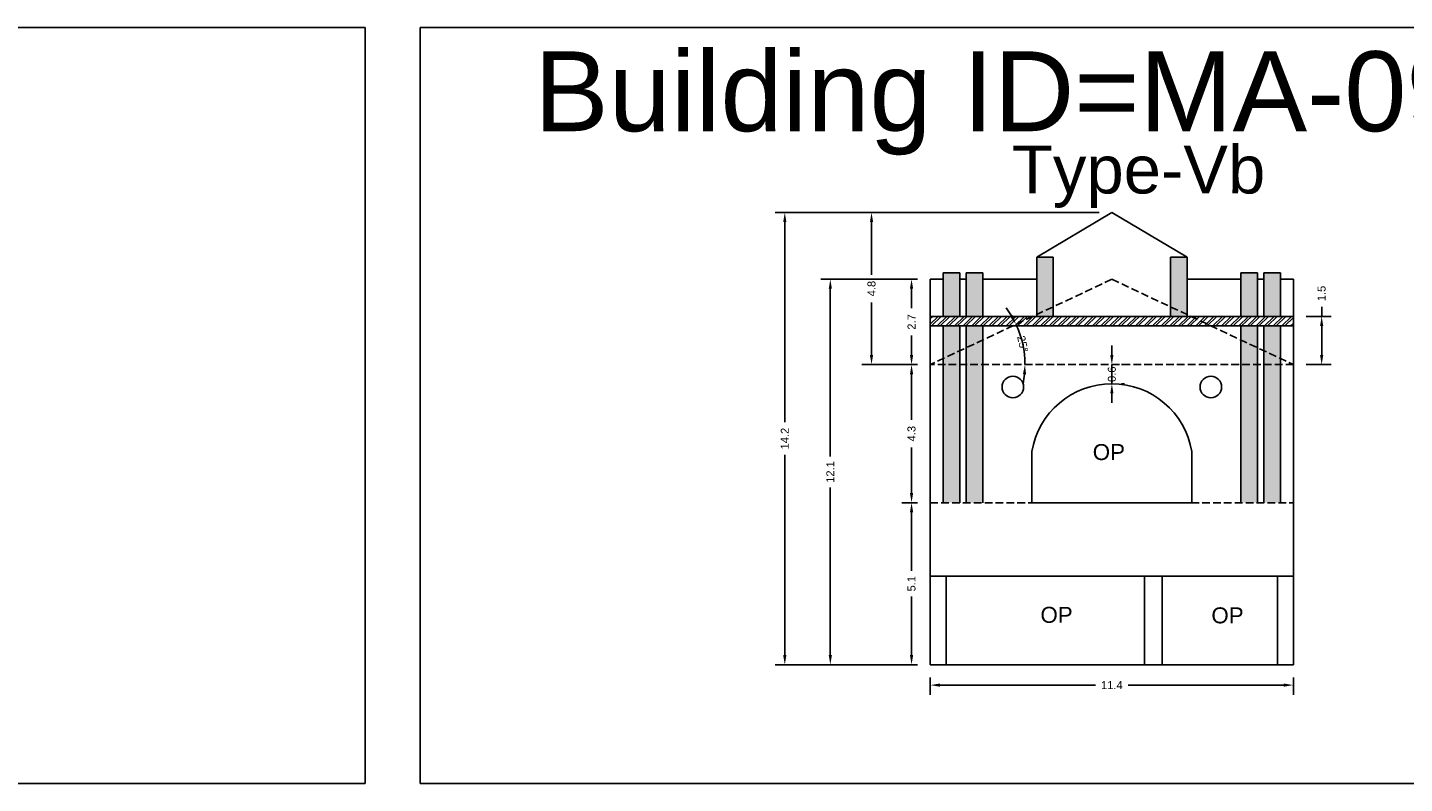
# Model space of a CAD drawing. Header units: metres. Extents: x 3416649 to 3417100, y -6712966 to -6712690.
# Tile 62 of 72: x 3416961 to 3417004, y -6712714 to -6712690. Entities that reach past the tile are written whole.
import ezdxf

# ---------------------------------------------------------------- set-up
doc = ezdxf.new("R2010")
doc.units = ezdxf.units.M
doc.linetypes.add('ACAD_ISO02W100', pattern=[15, 12, -3])
doc.layers.add('Dotted', color=7, linetype='ACAD_ISO02W100', plot=False)
doc.styles.get("Standard").update_dxf_attribs({"font": 'arial.ttf'})
doc.dimstyles.new('ISO-25', dxfattribs={"dimtxt": 0.25, "dimasz": 0.3, "dimexe": 0.3, "dimexo": 0.4, "dimgap": 0.2, "dimtad": 0, "dimdec": 1, "dimdsep": 46, "dimtxsty": 'Standard', "dimcen": 2.5, "dimadec": 0, "dimazin": 0, "dimtfac": 1, "dimtdec": 1, "dimtmove": 0, "dimatfit": 3, "dimfxl": 1, "dimarcsym": 0})

# ---------------------------------------------------------------- blocks, each defined once
blk = doc.blocks.new('*D64')
at = {"color": 0, "lineweight": -2, "transparency": 16777216}
for p, q in [((3416988.585, -6712704.952), (3416988.098, -6712704.952)), ((3416988.398, -6712705.252), (3416988.398, -6712707.084)), ((3416988.398, -6712709.722), (3416988.398, -6712707.891)), ((3416988.585, -6712710.022), (3416988.098, -6712710.022))]:
    blk.add_line(p, q, dxfattribs=at)
at = {"color": 0, "transparency": 16777216}
for points in [[(3416988.348, -6712705.252), (3416988.448, -6712705.252), (3416988.398, -6712704.952)], [(3416988.348, -6712709.722), (3416988.448, -6712709.722), (3416988.398, -6712710.022)]]:
    blk.add_solid(points, dxfattribs=at)
at = {"layer": 'Defpoints', "color": 0, "transparency": 16777216}
for p in [(3416988.398, -6712704.952), (3416988.985, -6712704.952), (3416988.985, -6712710.022)]:
    blk.add_point(p, dxfattribs=at)
at = {"color": 0, "transparency": 16777216, "insert": (3416988.398, -6712707.487), "char_height": 0.25, "attachment_point": 5, "rotation": 90}
blk.add_mtext('5.1', dxfattribs=at)
blk = doc.blocks.new('*D65')
at = {"color": 0, "lineweight": -2, "transparency": 16777216}
for p, q in [((3416988.985, -6712710.422), (3416988.985, -6712710.96)), ((3417000.335, -6712710.422), (3417000.335, -6712710.96)), ((3416989.285, -6712710.66), (3416994.148, -6712710.66)), ((3417000.035, -6712710.66), (3416995.173, -6712710.66))]:
    blk.add_line(p, q, dxfattribs=at)
at = {"color": 0, "transparency": 16777216}
for points in [[(3416989.285, -6712710.61), (3416989.285, -6712710.71), (3416988.985, -6712710.66)], [(3417000.035, -6712710.61), (3417000.035, -6712710.71), (3417000.335, -6712710.66)]]:
    blk.add_solid(points, dxfattribs=at)
at = {"layer": 'Defpoints', "color": 0, "transparency": 16777216}
for p in [(3416988.985, -6712710.022), (3417000.335, -6712710.022), (3417000.335, -6712710.66)]:
    blk.add_point(p, dxfattribs=at)
at = {"color": 0, "transparency": 16777216, "insert": (3416994.66, -6712710.66), "char_height": 0.25, "attachment_point": 5}
blk.add_mtext('11.4', dxfattribs=at)
blk = doc.blocks.new('*D66')
at = {"color": 0, "lineweight": -2, "transparency": 16777216}
for start, end in [(31.0325, 36.8433), (360, 25.2218), (348.3785, 354.1892)]:
    blk.add_arc((3416988.985, -6712700.632), 2.959, start, end, dxfattribs=at)
at = {"color": 0, "transparency": 16777216}
for points in [[(3416991.565, -6712699.083), (3416991.477, -6712699.13), (3416991.662, -6712699.371)], [(3416991.879, -6712700.929), (3416991.979, -6712700.934), (3416991.944, -6712700.632)]]:
    blk.add_solid(points, dxfattribs=at)
at = {"layer": 'Defpoints', "color": 0, "transparency": 16777216}
for p in [(3416994.66, -6712697.959), (3416991.913, -6712700.199), (3416988.985, -6712700.632), (3416988.985, -6712700.632), (3417000.335, -6712700.632)]:
    blk.add_point(p, dxfattribs=at)
at = {"color": 0, "transparency": 16777216, "insert": (3416991.873, -6712699.986), "char_height": 0.25, "attachment_point": 5, "rotation": 282.6109}
blk.add_mtext('25°', dxfattribs=at)
blk = doc.blocks.new('*D67')
at = {"color": 0, "lineweight": -2, "transparency": 16777216}
for p, q in [((3416988.585, -6712700.632), (3416988.098, -6712700.632)), ((3416988.398, -6712700.932), (3416988.398, -6712702.36)), ((3416988.398, -6712704.652), (3416988.398, -6712703.225)), ((3416988.585, -6712704.952), (3416988.098, -6712704.952))]:
    blk.add_line(p, q, dxfattribs=at)
at = {"color": 0, "transparency": 16777216}
for points in [[(3416988.348, -6712700.932), (3416988.448, -6712700.932), (3416988.398, -6712700.632)], [(3416988.348, -6712704.652), (3416988.448, -6712704.652), (3416988.398, -6712704.952)]]:
    blk.add_solid(points, dxfattribs=at)
at = {"layer": 'Defpoints', "color": 0, "transparency": 16777216}
for p in [(3416988.398, -6712700.632), (3416988.985, -6712700.632), (3416988.985, -6712704.952)]:
    blk.add_point(p, dxfattribs=at)
at = {"color": 0, "transparency": 16777216, "insert": (3416988.398, -6712702.792), "char_height": 0.25, "attachment_point": 5, "rotation": 90}
blk.add_mtext('4.3', dxfattribs=at)
blk = doc.blocks.new('*D68')
at = {"color": 0, "lineweight": -2, "transparency": 16777216}
for p, q in [((3416988.585, -6712697.959), (3416988.098, -6712697.959)), ((3416988.398, -6712698.259), (3416988.398, -6712698.866)), ((3416988.398, -6712700.332), (3416988.398, -6712699.725)), ((3416988.585, -6712700.632), (3416988.098, -6712700.632))]:
    blk.add_line(p, q, dxfattribs=at)
at = {"color": 0, "transparency": 16777216}
for points in [[(3416988.348, -6712698.259), (3416988.448, -6712698.259), (3416988.398, -6712697.959)], [(3416988.348, -6712700.332), (3416988.448, -6712700.332), (3416988.398, -6712700.632)]]:
    blk.add_solid(points, dxfattribs=at)
at = {"layer": 'Defpoints', "color": 0, "transparency": 16777216}
for p in [(3416988.398, -6712697.959), (3416988.985, -6712697.959), (3416988.985, -6712700.632)]:
    blk.add_point(p, dxfattribs=at)
at = {"color": 0, "transparency": 16777216, "insert": (3416988.398, -6712699.296), "char_height": 0.25, "attachment_point": 5, "rotation": 90}
blk.add_mtext('2.7', dxfattribs=at)
blk = doc.blocks.new('*D69')
at = {"color": 0, "lineweight": -2, "transparency": 16777216}
for p, q in [((3416994.26, -6712695.872), (3416986.847, -6712695.872)), ((3416987.147, -6712696.172), (3416987.147, -6712697.819)), ((3416987.147, -6712700.332), (3416987.147, -6712698.685)), ((3416988.585, -6712700.632), (3416986.847, -6712700.632))]:
    blk.add_line(p, q, dxfattribs=at)
at = {"color": 0, "transparency": 16777216}
for points in [[(3416987.097, -6712696.172), (3416987.197, -6712696.172), (3416987.147, -6712695.872)], [(3416987.097, -6712700.332), (3416987.197, -6712700.332), (3416987.147, -6712700.632)]]:
    blk.add_solid(points, dxfattribs=at)
at = {"layer": 'Defpoints', "color": 0, "transparency": 16777216}
for p in [(3416987.147, -6712695.872), (3416994.66, -6712695.872), (3416988.985, -6712700.632)]:
    blk.add_point(p, dxfattribs=at)
at = {"color": 0, "transparency": 16777216, "insert": (3416987.147, -6712698.252), "char_height": 0.25, "attachment_point": 5, "rotation": 90}
blk.add_mtext('4.8', dxfattribs=at)
blk = doc.blocks.new('*D70')
at = {"color": 0, "lineweight": -2, "transparency": 16777216}
for p, q in [((3416988.585, -6712697.959), (3416985.559, -6712697.959)), ((3416985.859, -6712698.259), (3416985.859, -6712703.502)), ((3416985.859, -6712709.722), (3416985.859, -6712704.479)), ((3416988.585, -6712710.022), (3416985.559, -6712710.022))]:
    blk.add_line(p, q, dxfattribs=at)
at = {"color": 0, "transparency": 16777216}
for points in [[(3416985.809, -6712698.259), (3416985.909, -6712698.259), (3416985.859, -6712697.959)], [(3416985.809, -6712709.722), (3416985.909, -6712709.722), (3416985.859, -6712710.022)]]:
    blk.add_solid(points, dxfattribs=at)
at = {"layer": 'Defpoints', "color": 0, "transparency": 16777216}
for p in [(3416985.859, -6712697.959), (3416988.985, -6712697.959), (3416988.985, -6712710.022)]:
    blk.add_point(p, dxfattribs=at)
at = {"color": 0, "transparency": 16777216, "insert": (3416985.859, -6712703.991), "char_height": 0.25, "attachment_point": 5, "rotation": 90}
blk.add_mtext('12.1', dxfattribs=at)
blk = doc.blocks.new('*D71')
at = {"color": 0, "lineweight": -2, "transparency": 16777216}
for p, q in [((3416994.26, -6712695.872), (3416984.136, -6712695.872)), ((3416984.436, -6712696.172), (3416984.436, -6712702.435)), ((3416984.436, -6712709.722), (3416984.436, -6712703.459)), ((3416988.585, -6712710.022), (3416984.136, -6712710.022))]:
    blk.add_line(p, q, dxfattribs=at)
at = {"color": 0, "transparency": 16777216}
for points in [[(3416984.386, -6712696.172), (3416984.486, -6712696.172), (3416984.436, -6712695.872)], [(3416984.386, -6712709.722), (3416984.486, -6712709.722), (3416984.436, -6712710.022)]]:
    blk.add_solid(points, dxfattribs=at)
at = {"layer": 'Defpoints', "color": 0, "transparency": 16777216}
for p in [(3416984.436, -6712695.872), (3416994.66, -6712695.872), (3416988.985, -6712710.022)]:
    blk.add_point(p, dxfattribs=at)
at = {"color": 0, "transparency": 16777216, "insert": (3416984.436, -6712702.947), "char_height": 0.25, "attachment_point": 5, "rotation": 90}
blk.add_mtext('14.2', dxfattribs=at)
blk = doc.blocks.new('*D72')
at = {"color": 0, "lineweight": -2, "transparency": 16777216}
for p, q in [((3416994.66, -6712700.332), (3416994.66, -6712700.032)), ((3416994.66, -6712701.232), (3416994.66, -6712700.632)), ((3416995.06, -6712700.632), (3416994.96, -6712700.632)), ((3416994.66, -6712701.532), (3416994.66, -6712701.832)), ((3416995.06, -6712701.232), (3416994.96, -6712701.232))]:
    blk.add_line(p, q, dxfattribs=at)
at = {"color": 0, "transparency": 16777216}
for points in [[(3416994.61, -6712700.332), (3416994.71, -6712700.332), (3416994.66, -6712700.632)], [(3416994.61, -6712701.532), (3416994.71, -6712701.532), (3416994.66, -6712701.232)]]:
    blk.add_solid(points, dxfattribs=at)
at = {"layer": 'Defpoints', "color": 0, "transparency": 16777216}
for p in [(3416994.66, -6712700.632), (3416994.66, -6712700.632), (3416994.66, -6712701.232)]:
    blk.add_point(p, dxfattribs=at)
at = {"color": 0, "transparency": 16777216, "insert": (3416994.66, -6712700.932), "char_height": 0.25, "attachment_point": 5, "rotation": 90}
blk.add_mtext('0.6', dxfattribs=at)
blk = doc.blocks.new('*D73')
at = {"color": 0, "lineweight": -2, "transparency": 16777216}
for p, q in [((3417001.219, -6712699.122), (3417001.219, -6712698.822)), ((3417000.735, -6712699.122), (3417001.519, -6712699.122)), ((3417001.219, -6712700.332), (3417001.219, -6712699.422)), ((3417000.735, -6712700.632), (3417001.519, -6712700.632))]:
    blk.add_line(p, q, dxfattribs=at)
at = {"color": 0, "transparency": 16777216}
for points in [[(3417001.169, -6712699.422), (3417001.269, -6712699.422), (3417001.219, -6712699.122)], [(3417001.169, -6712700.332), (3417001.269, -6712700.332), (3417001.219, -6712700.632)]]:
    blk.add_solid(points, dxfattribs=at)
at = {"layer": 'Defpoints', "color": 0, "transparency": 16777216}
for p in [(3417000.335, -6712699.122), (3417001.219, -6712699.122), (3417000.335, -6712700.632)]:
    blk.add_point(p, dxfattribs=at)
at = {"color": 0, "transparency": 16777216, "insert": (3417001.219, -6712698.405), "char_height": 0.25, "attachment_point": 5, "rotation": 90}
blk.add_mtext('1.5', dxfattribs=at)

msp = doc.modelspace()

# ---------------------------------------------------------------- hatches: boundary and pattern name
h = msp.add_hatch(color=256)
h.dxf.hatch_style = 1
h.paths.add_polyline_path([(3416990.625, -6712697.759), (3416990.105, -6712697.759), (3416990.105, -6712699.122), (3416990.625, -6712699.122)])
h.paths.add_polyline_path([(3416989.905, -6712697.759), (3416989.385, -6712697.759), (3416989.385, -6712699.122), (3416989.905, -6712699.122)])
h.paths.add_polyline_path([(3416989.905, -6712699.422), (3416989.385, -6712699.422), (3416989.385, -6712700.444), (3416989.905, -6712700.199)])
h.paths.add_polyline_path([(3416989.905, -6712700.199), (3416989.385, -6712700.444), (3416989.385, -6712700.632), (3416989.905, -6712700.632)])
h.paths.add_polyline_path([(3416989.905, -6712700.632), (3416989.385, -6712700.632), (3416989.385, -6712704.952), (3416989.905, -6712704.952)])
h.paths.add_polyline_path([(3416990.625, -6712699.86), (3416990.105, -6712700.105), (3416990.105, -6712700.632), (3416990.625, -6712700.632)])
h.paths.add_polyline_path([(3416990.625, -6712699.422), (3416990.105, -6712699.422), (3416990.105, -6712700.105), (3416990.625, -6712699.86)])
h.paths.add_polyline_path([(3416990.625, -6712700.632), (3416990.105, -6712700.632), (3416990.105, -6712704.952), (3416990.625, -6712704.952)])
h.paths.add_polyline_path([(3416992.83, -6712697.272), (3416992.31, -6712697.272), (3416992.31, -6712699.066), (3416992.83, -6712698.821)])
h.paths.add_polyline_path([(3416992.83, -6712698.821), (3416992.31, -6712699.066), (3416992.31, -6712699.122), (3416992.83, -6712699.122)])
h = msp.add_hatch(color=256)
h.dxf.hatch_style = 1
h.paths.add_polyline_path([(3416998.695, -6712697.759), (3416999.215, -6712697.759), (3416999.215, -6712699.122), (3416998.695, -6712699.122)])
h.paths.add_polyline_path([(3416999.415, -6712697.759), (3416999.935, -6712697.759), (3416999.935, -6712699.122), (3416999.415, -6712699.122)])
h.paths.add_polyline_path([(3416999.415, -6712699.422), (3416999.935, -6712699.422), (3416999.935, -6712700.444), (3416999.415, -6712700.199)])
h.paths.add_polyline_path([(3416999.415, -6712700.199), (3416999.935, -6712700.444), (3416999.935, -6712700.632), (3416999.415, -6712700.632)])
h.paths.add_polyline_path([(3416999.415, -6712700.632), (3416999.935, -6712700.632), (3416999.935, -6712704.952), (3416999.415, -6712704.952)])
h.paths.add_polyline_path([(3416998.695, -6712699.86), (3416999.215, -6712700.105), (3416999.215, -6712700.632), (3416998.695, -6712700.632)])
h.paths.add_polyline_path([(3416998.695, -6712699.422), (3416999.215, -6712699.422), (3416999.215, -6712700.105), (3416998.695, -6712699.86)])
h.paths.add_polyline_path([(3416998.695, -6712700.632), (3416999.215, -6712700.632), (3416999.215, -6712704.952), (3416998.695, -6712704.952)])
h.paths.add_polyline_path([(3416996.49, -6712697.272), (3416997.01, -6712697.272), (3416997.01, -6712699.066), (3416996.49, -6712698.821)])
h.paths.add_polyline_path([(3416996.49, -6712698.821), (3416997.01, -6712699.066), (3416997.01, -6712699.122), (3416996.49, -6712699.122)])
h = msp.add_hatch()
h.set_pattern_fill('ANSI32', color=256, scale=0.02)
h.set_pattern_definition([(45, (-9.83882, 0), (-0.134703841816, 0.134703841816), []), (45, (-9.74902, 0), (-0.134703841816, 0.134703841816), [])])
h.paths.add_polyline_path([(3417000.335, -6712699.422), (3417000.335, -6712699.122), (3416988.985, -6712699.122), (3416988.985, -6712699.422)])

# ---------------------------------------------------------------- linework, layer by layer
for points in [[(3416926.276, -6712690.082), (3416971.317, -6712690.082), (3416971.317, -6712713.738), (3416926.276, -6712713.738)], [(3416973.037, -6712690.082), (3417010.113, -6712690.082), (3417010.113, -6712713.738), (3416973.037, -6712713.738)], [(3416989.485, -6712707.252), (3416995.685, -6712707.252), (3416995.685, -6712710.022), (3416989.485, -6712710.022)], [(3416996.235, -6712707.252), (3416999.835, -6712707.252), (3416999.835, -6712710.022), (3416996.235, -6712710.022)]]:
    msp.add_lwpolyline(points, close=True)
for points in [[(3416992.31, -6712697.272), (3416994.66, -6712695.872)], [(3416997.01, -6712697.272), (3416994.66, -6712695.872)], [(3416992.31, -6712697.272), (3416992.83, -6712697.272)], [(3416992.31, -6712697.272), (3416992.31, -6712699.122)], [(3416992.83, -6712697.272), (3416992.83, -6712699.122)], [(3416996.49, -6712697.272), (3416996.49, -6712699.122)], [(3416996.49, -6712697.272), (3416997.01, -6712697.272)], [(3416997.01, -6712697.272), (3416997.01, -6712699.122)], [(3416988.985, -6712697.959), (3416988.985, -6712710.022)], [(3416988.985, -6712697.959), (3416989.385, -6712697.959)], [(3416989.385, -6712697.759), (3416989.385, -6712699.122)], [(3416989.385, -6712697.759), (3416989.905, -6712697.759)], [(3416989.905, -6712697.759), (3416989.905, -6712699.122)], [(3416989.905, -6712697.959), (3416990.105, -6712697.959)], [(3416990.105, -6712697.759), (3416990.105, -6712699.122)], [(3416990.105, -6712697.759), (3416990.625, -6712697.759)], [(3416990.625, -6712697.759), (3416990.625, -6712699.122)], [(3416990.625, -6712697.959), (3416992.31, -6712697.959)], [(3416998.695, -6712697.959), (3416997.01, -6712697.959)], [(3416998.695, -6712697.759), (3416998.695, -6712699.122)], [(3416999.215, -6712697.759), (3416998.695, -6712697.759)], [(3416999.215, -6712697.759), (3416999.215, -6712699.122)], [(3416999.415, -6712697.959), (3416999.215, -6712697.959)], [(3416999.415, -6712697.759), (3416999.415, -6712699.122)], [(3416999.935, -6712697.759), (3416999.415, -6712697.759)], [(3416999.935, -6712697.759), (3416999.935, -6712699.122)], [(3417000.335, -6712697.959), (3416999.935, -6712697.959)], [(3417000.335, -6712697.959), (3417000.335, -6712710.022)], [(3416988.985, -6712699.122), (3417000.335, -6712699.122)], [(3416988.985, -6712699.422), (3417000.335, -6712699.422)], [(3416989.385, -6712699.422), (3416989.385, -6712704.952)], [(3416989.905, -6712699.422), (3416989.905, -6712704.952)], [(3416990.105, -6712699.416), (3416990.105, -6712704.952)], [(3416990.625, -6712699.422), (3416990.625, -6712704.952)], [(3416998.695, -6712699.422), (3416998.695, -6712704.952)], [(3416999.215, -6712699.422), (3416999.215, -6712704.952)], [(3416999.415, -6712699.422), (3416999.415, -6712704.952)], [(3416999.935, -6712699.422), (3416999.935, -6712704.952)], [(3416988.985, -6712707.252), (3417000.335, -6712707.252)], [(3416989.485, -6712707.252), (3416989.485, -6712710.022)], [(3416995.685, -6712707.252), (3416995.685, -6712710.022)], [(3416996.235, -6712707.252), (3416996.235, -6712710.022)], [(3416999.835, -6712707.252), (3416999.835, -6712710.022)], [(3416988.985, -6712710.022), (3417000.335, -6712710.022)]]:
    msp.add_lwpolyline(points)
msp.add_lwpolyline([(3416997.16, -6712703.352), (3416997.16, -6712704.952), (3416992.16, -6712704.952), (3416992.16, -6712703.352, -0.848), (3416997.16, -6712703.352)], format="xyb")
for centre in [(3416991.565, -6712701.331), (3416997.755, -6712701.331)]:
    msp.add_circle(centre, 0.337)
at = {"layer": 'Dotted', "ltscale": 0.02}
msp.add_line((3417000.335, -6712700.632), (3416988.985, -6712700.632), dxfattribs=at)
for points in [[(3416994.66, -6712697.959), (3416988.985, -6712700.632)], [(3416994.66, -6712697.959), (3417000.335, -6712700.632)], [(3416988.985, -6712704.952), (3417000.335, -6712704.952)]]:
    msp.add_lwpolyline(points, dxfattribs=at)

# ---------------------------------------------------------------- texts
at = {"attachment_point": 1}
for s, width, heights, insert, char_height in [('Building ID=MA-09', 67.86454, [0.517], (3416976.6, -6712690.827), 2.5), ('Type-Vb ', 9.99112, [0.517], (3416991.538, -6712693.775), 1.5), ('OP', 1.17554, [0], (3416994.062, -6712703.118), 0.5), ('OP', 1.17554, [0], (3416992.427, -6712708.211), 0.5), ('OP', 1.17554, [0], (3416997.771, -6712708.227), 0.5)]:
    msp.add_mtext_dynamic_manual_height_columns(s, width=width, gutter_width=12.5, heights=heights, dxfattribs=dict(at, insert=insert, char_height=char_height))

# ---------------------------------------------------------------- dimensions: what is measured, and where the dimension line sits
for base, p1, p2, picture, middle in [((3416984.435709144, -6712695.872134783), (3416988.985127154, -6712710.02213478), (3416994.660127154, -6712695.87213478), '*D71', (3416984.435709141, -6712702.947134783)), ((3416987.147, -6712695.872), (3416988.985, -6712700.632), (3416994.66, -6712695.872), '*D69', (3416987.147, -6712698.252)), ((3416985.859, -6712697.959), (3416988.985, -6712710.022), (3416988.985, -6712697.959), '*D70', (3416985.859, -6712703.991)), ((3416988.398, -6712697.959), (3416988.985, -6712700.632), (3416988.985, -6712697.959), '*D68', (3416988.398, -6712699.296)), ((3417001.219, -6712699.122), (3417000.335, -6712700.632), (3417000.335, -6712699.122), '*D73', (3417001.219, -6712698.405)), ((3416988.398, -6712700.632), (3416988.985, -6712704.952), (3416988.985, -6712700.632), '*D67', (3416988.398, -6712702.792)), ((3416988.398, -6712704.952), (3416988.985, -6712710.022), (3416988.985, -6712704.952), '*D64', (3416988.398, -6712707.487))]:
    dim = msp.add_linear_dim(base=base, p1=p1, p2=p2, angle=90, dimstyle='ISO-25')
    dim.commit()
    dim.dimension.update_dxf_attribs({"geometry": picture, "text_midpoint": middle})
dim = msp.add_angular_dim_2l(base=(3416991.913, -6712700.199), line1=((3417000.335, -6712700.632), (3416988.985, -6712700.632)), line2=((3416994.66, -6712697.959), (3416988.985, -6712700.632)), dimstyle='ISO-25')
dim.commit()
dim.dimension.update_dxf_attribs({"geometry": '*D66', "text_midpoint": (3416991.873, -6712699.986)})
dim = msp.add_linear_dim(base=(3416994.66, -6712700.632), p1=(3416994.66, -6712701.232), p2=(3416994.66, -6712700.632), angle=90, dimstyle='ISO-25')
dim.commit()
dim.dimension.update_dxf_attribs({"geometry": '*D72', "text_midpoint": (3416994.66, -6712700.932), "dimtype": 160})
dim = msp.add_linear_dim(base=(3417000.335127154, -6712710.659842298), p1=(3416988.985127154, -6712710.02213478), p2=(3417000.335127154, -6712710.02213478), dimstyle='ISO-25')
dim.commit()
dim.dimension.update_dxf_attribs({"geometry": '*D65', "text_midpoint": (3416994.660127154, -6712710.659842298)})

doc.saveas('drawing.dxf')
